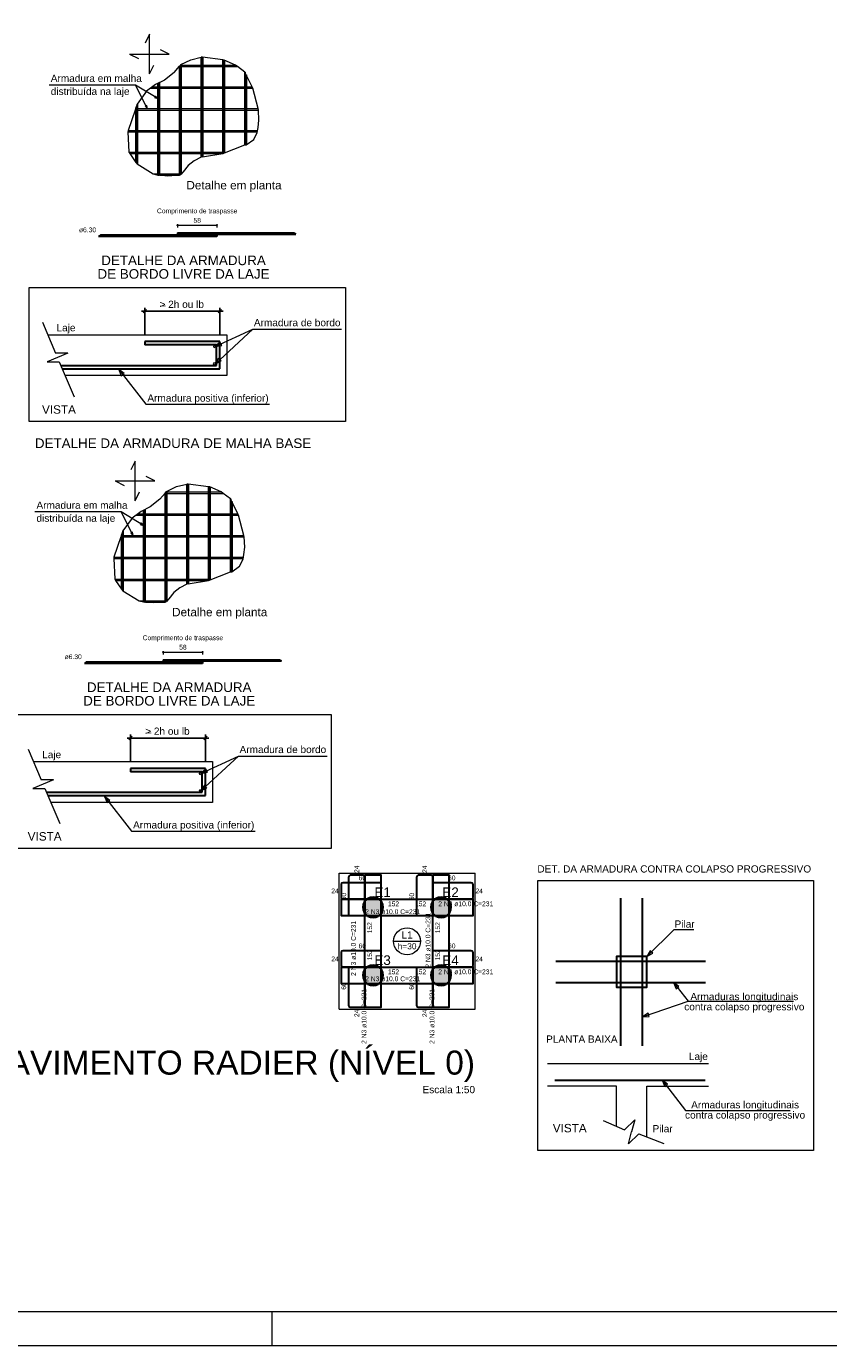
# Model space of a CAD drawing. Header units: millimetres. Extents: x 641 to 725, y -126 to -3.
# Tile 3 of 12: x 681 to 705, y -126 to -87. Entities that reach past the tile are written whole.
import ezdxf

# ---------------------------------------------------------------- set-up
doc = ezdxf.new("R2010")
doc.units = ezdxf.units.MM
doc.header["$MEASUREMENT"] = 0
doc.layers.get('0').update_dxf_attribs({"lineweight": 5})
for name, color, linetype, lineweight in [('Cotas', 9, 'Continuous', 5), ('Descrição da armadura', 7, 'Continuous', 5), ('DT-Arm complementar', 5, 'Continuous', 5), ('DT-Armadura', 8, 'Continuous', 30), ('DT-ARMADURA NEG', 1, 'Continuous', 20), ('DT-Armadura positiva', 8, 'Continuous', 30), ('DT-Cotas', 7, 'Continuous', 5), ('DT-Forma', 5, 'Continuous', 5), ('DT-Hachura pilar em laje', 252, 'Continuous', 5), ('DT-Indicações', 9, 'Continuous', 5), ('DT-Relação do aço', 7, 'Continuous', 5), ('DT-Textos', 7, 'Continuous', 5), ('DT-Título', 74, 'Continuous', 20), ('FO-Pilares', 4, 'Continuous', 30), ('FO-Vigas', 1, 'Continuous', 20), ('PRANCHA 01', 7, 'Continuous', 20), ('Textos armaduras', 7, 'Continuous', 5)]:
    doc.layers.add(name, color=color, linetype=linetype, lineweight=lineweight)
doc.styles.add('Arial', font='arial.ttf')
doc.dimstyles.new('UM_50.000000', dxfattribs={"dimtxt": 0.18, "dimasz": 0.1, "dimexe": 0.1, "dimexo": 0.2, "dimgap": 0, "dimtad": 1, "dimtih": 1, "dimtoh": 1, "dimdec": 1, "dimlfac": 50, "dimzin": 0, "dimdsep": 46, "dimtxsty": 'Standard', "dimcen": 0.09, "dimdle": 0.1, "dimadec": 1, "dimazin": 2, "dimtfac": 1, "dimtdec": 4, "dimtofl": 0, "dimtmove": 0, "dimatfit": 3, "dimfxl": 1, "dimtolj": 1, "dimarcsym": 0})

# ---------------------------------------------------------------- blocks, each defined once
blk = doc.blocks.new('_Oblique')
at = {"color": 0, "linetype": 'ByBlock', "lineweight": -2}
blk.add_line((-0.5, -0.5), (0.5, 0.5), dxfattribs=at)
blk = doc.blocks.new('*D211')
at = {"layer": 'Defpoints', "color": 0, "linetype": 'Continuous', "transparency": 16777216}
for p in [(686.799, -95.839), (684.589, -96.734), (686.799, -96.734)]:
    blk.add_point(p, dxfattribs=at)
at = {"layer": 'DT-Relação do aço', "color": 0, "linetype": 'Continuous', "lineweight": -2, "transparency": 16777216}
for p, q in [((684.589, -96.534), (684.589, -95.739)), ((686.799, -96.534), (686.799, -95.739)), ((684.489, -95.839), (686.899, -95.839))]:
    blk.add_line(p, q, dxfattribs=at)
at = {"layer": 'DT-Relação do aço', "color": 0, "linetype": 'Continuous', "lineweight": -2, "transparency": 16777216, "xscale": 0.1, "yscale": 0.1, "zscale": 0.1, "rotation": 180}
blk.add_blockref('_Oblique', (684.589, -95.839), dxfattribs=at)
at = {"layer": 'DT-Relação do aço', "color": 0, "linetype": 'Continuous', "lineweight": -2, "transparency": 16777216, "xscale": 0.1, "yscale": 0.1, "zscale": 0.1}
blk.add_blockref('_Oblique', (686.799, -95.839), dxfattribs=at)
blk = doc.blocks.new('*D212')
at = {"layer": 'Defpoints', "color": 0, "linetype": 'Continuous', "transparency": 16777216}
for p in [(686.378, -108.393), (684.168, -109.288), (686.378, -109.288)]:
    blk.add_point(p, dxfattribs=at)
at = {"layer": 'DT-Relação do aço', "color": 0, "linetype": 'Continuous', "lineweight": -2, "transparency": 16777216}
for p, q in [((684.068, -108.393), (686.478, -108.393)), ((684.168, -109.088), (684.168, -108.293)), ((686.378, -109.088), (686.378, -108.293))]:
    blk.add_line(p, q, dxfattribs=at)
at = {"layer": 'DT-Relação do aço', "color": 0, "linetype": 'Continuous', "lineweight": -2, "transparency": 16777216, "xscale": 0.1, "yscale": 0.1, "zscale": 0.1, "rotation": 180}
blk.add_blockref('_Oblique', (684.168, -108.393), dxfattribs=at)
at = {"layer": 'DT-Relação do aço', "color": 0, "linetype": 'Continuous', "lineweight": -2, "transparency": 16777216, "xscale": 0.1, "yscale": 0.1, "zscale": 0.1}
blk.add_blockref('_Oblique', (686.378, -108.393), dxfattribs=at)

msp = doc.modelspace()

# ---------------------------------------------------------------- hatches: boundary and pattern name
at = {"layer": 'DT-Hachura pilar em laje', "linetype": 'Continuous'}
for points in [[(691.6072, -113.3703), (691.597, -113.2927), (691.567, -113.2203), (691.5194, -113.1582), (691.4572, -113.1105), (691.3849, -113.0805), (691.3072, -113.0703), (691.2296, -113.0805), (691.1572, -113.1105), (691.0951, -113.1582), (691.0474, -113.2203), (691.0174, -113.2927), (691.0072, -113.3703), (691.0174, -113.448), (691.0474, -113.5203), (691.0951, -113.5825), (691.1572, -113.6301), (691.2296, -113.6601), (691.3072, -113.6703), (691.3849, -113.6601), (691.4572, -113.6301), (691.5194, -113.5825), (691.567, -113.5203), (691.597, -113.448)], [(693.6072, -113.3703), (693.597, -113.2927), (693.567, -113.2203), (693.5194, -113.1582), (693.4572, -113.1105), (693.3849, -113.0805), (693.3072, -113.0703), (693.2296, -113.0805), (693.1572, -113.1105), (693.0951, -113.1582), (693.0474, -113.2203), (693.0174, -113.2927), (693.0072, -113.3703), (693.0174, -113.448), (693.0474, -113.5203), (693.0951, -113.5825), (693.1572, -113.6301), (693.2296, -113.6601), (693.3072, -113.6703), (693.3849, -113.6601), (693.4572, -113.6301), (693.5194, -113.5825), (693.567, -113.5203), (693.597, -113.448)], [(691.6072, -115.3703), (691.597, -115.2927), (691.567, -115.2203), (691.5194, -115.1582), (691.4572, -115.1105), (691.3849, -115.0805), (691.3072, -115.0703), (691.2296, -115.0805), (691.1572, -115.1105), (691.0951, -115.1582), (691.0474, -115.2203), (691.0174, -115.2927), (691.0072, -115.3703), (691.0174, -115.448), (691.0474, -115.5203), (691.0951, -115.5825), (691.1572, -115.6301), (691.2296, -115.6601), (691.3072, -115.6703), (691.3849, -115.6601), (691.4572, -115.6301), (691.5194, -115.5825), (691.567, -115.5203), (691.597, -115.448)], [(693.6072, -115.3703), (693.597, -115.2927), (693.567, -115.2203), (693.5194, -115.1582), (693.4572, -115.1105), (693.3849, -115.0805), (693.3072, -115.0703), (693.2296, -115.0805), (693.1572, -115.1105), (693.0951, -115.1582), (693.0474, -115.2203), (693.0174, -115.2927), (693.0072, -115.3703), (693.0174, -115.448), (693.0474, -115.5203), (693.0951, -115.5825), (693.1572, -115.6301), (693.2296, -115.6601), (693.3072, -115.6703), (693.3849, -115.6601), (693.4572, -115.6301), (693.5194, -115.5825), (693.567, -115.5203), (693.597, -115.448)]]:
    msp.add_hatch(color=256, dxfattribs=at).paths.add_polyline_path(points)

# ---------------------------------------------------------------- linework, layer by layer
at = {"layer": 'Cotas'}
for p, q in [((684.3176, -89.1893), (681.7796, -89.1893)), ((684.6696, -89.8853), (684.3176, -89.1893)), ((684.9696, -89.5873), (684.3176, -89.1893)), ((683.8965, -101.7427), (681.3585, -101.7427)), ((684.2485, -102.4387), (683.8965, -101.7427)), ((684.5485, -102.1407), (683.8965, -101.7427))]:
    msp.add_line(p, q, dxfattribs=at)
for points in [[(684.9696, -89.5873), (684.9016, -89.5143), (684.8746, -89.5583), (684.9696, -89.5873)], [(684.6686, -89.8853), (684.6456, -89.7883), (684.6006, -89.8133), (684.6686, -89.8853)], [(684.2475, -102.4387), (684.2245, -102.3417), (684.1795, -102.3667), (684.2475, -102.4387)], [(684.5485, -102.1407), (684.4805, -102.0677), (684.4535, -102.1117), (684.5485, -102.1407)], [(696.1514, -112.5846), (704.268, -112.5846), (704.268, -120.5246), (696.1514, -120.5246), (696.1514, -112.5846)]]:
    msp.add_lwpolyline(points, dxfattribs=at)
for points in [[(681.1876, -95.1463), (690.4956, -95.1463), (690.4956, -99.0863), (681.1876, -99.0863), (681.1876, -95.1463), (681.1876, -95.1463), (681.1876, -95.1463)], [(680.7665, -107.6998), (690.0745, -107.6998), (690.0745, -111.6398), (680.7665, -111.6398), (680.7665, -107.6998), (680.7665, -107.6998), (680.7665, -107.6998)]]:
    msp.add_lwpolyline(points, close=True, dxfattribs=at)
at = {"layer": 'DT-Arm complementar'}
for centre in [(686.6556, -96.8803), (686.6546, -97.3893), (686.2345, -109.4338), (686.2335, -109.9428)]:
    msp.add_circle(centre, 0.0391, dxfattribs=at)
at = {"layer": 'DT-Armadura'}
for p, q in [((686.2486, -88.3693), (686.2486, -91.3143)), ((686.2886, -88.3713), (686.2886, -91.3013)), ((686.8886, -88.4493), (686.8886, -91.2023)), ((685.6086, -88.6373), (685.6086, -91.8443)), ((685.6486, -88.5893), (685.6486, -91.8213)), ((686.9286, -88.4573), (686.9286, -91.1703)), ((687.5286, -88.8073), (687.5286, -90.9523)), ((684.9686, -89.1453), (684.9686, -91.8353)), ((685.0086, -89.1253), (685.0086, -91.8423)), ((687.5686, -88.8873), (687.5686, -90.9483)), ((684.3286, -89.8633), (684.3286, -91.4663)), ((684.3686, -89.7513), (684.3686, -91.5113)), ((686.7986, -96.7343), (684.5886, -96.7343)), ((684.5886, -96.7343), (684.5886, -96.8343)), ((686.6986, -96.8343), (684.5886, -96.8343)), ((686.6986, -97.4343), (686.6986, -96.8343)), ((686.7986, -97.5343), (686.7986, -96.7343)), ((682.1176, -97.4343), (686.6986, -97.4343)), ((682.1606, -97.5343), (686.7986, -97.5343)), ((685.1875, -101.1907), (685.1875, -104.3977)), ((685.2275, -101.1427), (685.2275, -104.3747)), ((685.8275, -100.9227), (685.8275, -103.8677)), ((685.8675, -100.9247), (685.8675, -103.8547)), ((686.4675, -101.0027), (686.4675, -103.7557)), ((686.5075, -101.0107), (686.5075, -103.7237)), ((687.1075, -101.3607), (687.1075, -103.5057)), ((687.1475, -101.4407), (687.1475, -103.5017)), ((684.5475, -101.6987), (684.5475, -104.3887)), ((684.5875, -101.6787), (684.5875, -104.3957)), ((683.9075, -102.4167), (683.9075, -104.0197)), ((683.9475, -102.3047), (683.9475, -104.0647)), ((686.3775, -109.2878), (684.1675, -109.2878)), ((684.1675, -109.2878), (684.1675, -109.3878)), ((686.2775, -109.3878), (684.1675, -109.3878)), ((686.2775, -109.9878), (686.2775, -109.3878)), ((686.3775, -110.0878), (686.3775, -109.2878)), ((681.6965, -109.9878), (686.2775, -109.9878)), ((681.7395, -110.0878), (686.3775, -110.0878))]:
    msp.add_line(p, q, dxfattribs=at)
at = {"layer": 'DT-Armadura', "linetype": 'Continuous'}
for points in [[(698.6014, -117.4416), (698.6014, -113.0986)], [(699.2314, -117.4416), (699.2314, -113.0986)], [(696.6844, -114.9556), (701.0874, -114.9556)], [(696.6844, -115.5856), (701.0874, -115.5856)], [(696.6554, -118.4556), (701.0814, -118.4556)]]:
    msp.add_lwpolyline(points, dxfattribs=at)
at = {"layer": 'DT-ARMADURA NEG'}
for p, q in [((685.6486, -88.6043), (686.2486, -88.6043)), ((685.6486, -88.6443), (686.2486, -88.6443)), ((686.2886, -88.6043), (686.8886, -88.6043)), ((686.2886, -88.6443), (686.8886, -88.6443)), ((686.9286, -88.6043), (687.2546, -88.6043)), ((686.9286, -88.6443), (687.3196, -88.6443)), ((684.7606, -89.2843), (684.9686, -89.2843)), ((684.8146, -89.2443), (684.9686, -89.2443)), ((685.0086, -89.2443), (685.6086, -89.2443)), ((685.0086, -89.2843), (685.6086, -89.2843)), ((685.6486, -89.2443), (686.2486, -89.2443)), ((685.6486, -89.2843), (686.2486, -89.2843)), ((686.2886, -89.2443), (686.8886, -89.2443)), ((686.2886, -89.2843), (686.8886, -89.2843)), ((686.9286, -89.2443), (687.5286, -89.2443)), ((686.9286, -89.2843), (687.5286, -89.2843)), ((687.5686, -89.2443), (687.7506, -89.2443)), ((687.5686, -89.2843), (687.7676, -89.2843)), ((684.3026, -89.9243), (684.3286, -89.9243)), ((684.3206, -89.8843), (684.3286, -89.8843)), ((684.3686, -89.8843), (684.9686, -89.8843)), ((684.3686, -89.9243), (684.9686, -89.9243)), ((685.0086, -89.8843), (685.6086, -89.8843)), ((685.0086, -89.9243), (685.6086, -89.9243)), ((685.6486, -89.8843), (686.2486, -89.8843)), ((685.6486, -89.9243), (686.2486, -89.9243)), ((686.2886, -89.8843), (686.8886, -89.8843)), ((686.2886, -89.9243), (686.8886, -89.9243)), ((686.9286, -89.8843), (687.5286, -89.8843)), ((686.9286, -89.9243), (687.5286, -89.9243)), ((687.5686, -89.8843), (687.9296, -89.8843)), ((687.5686, -89.9243), (687.9356, -89.9243)), ((684.0946, -90.5643), (684.3286, -90.5643)), ((684.0986, -90.5243), (684.3286, -90.5243)), ((684.3686, -90.5243), (684.9686, -90.5243)), ((684.3686, -90.5643), (684.9686, -90.5643)), ((685.0086, -90.5243), (685.6086, -90.5243)), ((685.0086, -90.5643), (685.6086, -90.5643)), ((685.6486, -90.5243), (686.2486, -90.5243)), ((685.6486, -90.5643), (686.2486, -90.5643)), ((686.2886, -90.5243), (686.8886, -90.5243)), ((686.2886, -90.5643), (686.8886, -90.5643)), ((686.9286, -90.5243), (687.5286, -90.5243)), ((686.9286, -90.5643), (687.5286, -90.5643)), ((687.5686, -90.5243), (687.9116, -90.5243)), ((687.5686, -90.5643), (687.9036, -90.5643)), ((684.1246, -91.1643), (684.3286, -91.1643)), ((684.3686, -91.1643), (684.9686, -91.1643)), ((685.0086, -91.1643), (685.6086, -91.1643)), ((685.6486, -91.1643), (686.2486, -91.1643)), ((686.2886, -91.1643), (686.8886, -91.1643)), ((684.1486, -91.2043), (684.3286, -91.2043)), ((684.3686, -91.2043), (684.9686, -91.2043)), ((685.0086, -91.2043), (685.6086, -91.2043)), ((685.6486, -91.2043), (686.2486, -91.2043)), ((686.2886, -91.2043), (686.8886, -91.2043)), ((684.8406, -91.8043), (684.9686, -91.8043)), ((685.0086, -91.8043), (685.6086, -91.8043)), ((685.0286, -91.8443), (685.6086, -91.8443)), ((685.2275, -101.1577), (685.8275, -101.1577)), ((685.2275, -101.1977), (685.8275, -101.1977)), ((685.8675, -101.1577), (686.4675, -101.1577)), ((685.8675, -101.1977), (686.4675, -101.1977)), ((686.5075, -101.1577), (686.8335, -101.1577)), ((686.5075, -101.1977), (686.8985, -101.1977)), ((684.3395, -101.8377), (684.5475, -101.8377)), ((684.3935, -101.7977), (684.5475, -101.7977)), ((684.5875, -101.7977), (685.1875, -101.7977)), ((684.5875, -101.8377), (685.1875, -101.8377)), ((685.2275, -101.7977), (685.8275, -101.7977)), ((685.2275, -101.8377), (685.8275, -101.8377)), ((685.8675, -101.7977), (686.4675, -101.7977)), ((685.8675, -101.8377), (686.4675, -101.8377)), ((686.5075, -101.7977), (687.1075, -101.7977)), ((686.5075, -101.8377), (687.1075, -101.8377)), ((687.1475, -101.7977), (687.3295, -101.7977)), ((687.1475, -101.8377), (687.3465, -101.8377)), ((683.8815, -102.4777), (683.9075, -102.4777)), ((683.8995, -102.4377), (683.9075, -102.4377)), ((683.9475, -102.4377), (684.5475, -102.4377)), ((683.9475, -102.4777), (684.5475, -102.4777)), ((684.5875, -102.4377), (685.1875, -102.4377)), ((684.5875, -102.4777), (685.1875, -102.4777)), ((685.2275, -102.4377), (685.8275, -102.4377)), ((685.2275, -102.4777), (685.8275, -102.4777)), ((685.8675, -102.4377), (686.4675, -102.4377)), ((685.8675, -102.4777), (686.4675, -102.4777)), ((686.5075, -102.4377), (687.1075, -102.4377)), ((686.5075, -102.4777), (687.1075, -102.4777)), ((687.1475, -102.4377), (687.5085, -102.4377)), ((687.1475, -102.4777), (687.5145, -102.4777)), ((683.6735, -103.1177), (683.9075, -103.1177)), ((683.6775, -103.0777), (683.9075, -103.0777)), ((683.9475, -103.0777), (684.5475, -103.0777)), ((683.9475, -103.1177), (684.5475, -103.1177)), ((684.5875, -103.0777), (685.1875, -103.0777)), ((684.5875, -103.1177), (685.1875, -103.1177)), ((685.2275, -103.0777), (685.8275, -103.0777)), ((685.2275, -103.1177), (685.8275, -103.1177)), ((685.8675, -103.0777), (686.4675, -103.0777)), ((685.8675, -103.1177), (686.4675, -103.1177)), ((686.5075, -103.0777), (687.1075, -103.0777)), ((686.5075, -103.1177), (687.1075, -103.1177)), ((687.1475, -103.0777), (687.4905, -103.0777)), ((687.1475, -103.1177), (687.4825, -103.1177)), ((683.7035, -103.7177), (683.9075, -103.7177)), ((683.7275, -103.7577), (683.9075, -103.7577)), ((683.9475, -103.7177), (684.5475, -103.7177)), ((683.9475, -103.7577), (684.5475, -103.7577)), ((684.5875, -103.7177), (685.1875, -103.7177)), ((684.5875, -103.7577), (685.1875, -103.7577)), ((685.2275, -103.7177), (685.8275, -103.7177)), ((685.2275, -103.7577), (685.8275, -103.7577)), ((685.8675, -103.7177), (686.4675, -103.7177)), ((685.8675, -103.7577), (686.4675, -103.7577)), ((684.4195, -104.3577), (684.5475, -104.3577)), ((684.5875, -104.3577), (685.1875, -104.3577)), ((684.6075, -104.3977), (685.1875, -104.3977))]:
    msp.add_line(p, q, dxfattribs=at)
at = {"layer": 'DT-Armadura positiva'}
for p, q in [((683.2896, -93.6078), (683.2316, -93.6431)), ((686.7116, -93.6431), (683.2316, -93.6431)), ((686.7116, -93.6078), (683.2896, -93.6078)), ((685.5516, -93.5372), (688.9736, -93.5372)), ((685.5516, -93.5372), (685.5516, -93.5725)), ((685.5516, -93.5725), (689.0316, -93.5725)), ((686.7116, -93.6078), (686.7116, -93.6431)), ((688.9736, -93.5372), (689.0316, -93.5725)), ((682.8685, -106.1613), (682.8105, -106.1966)), ((686.2905, -106.1966), (682.8105, -106.1966)), ((686.2905, -106.1613), (682.8685, -106.1613)), ((685.1305, -106.0907), (688.5525, -106.0907)), ((685.1305, -106.0907), (685.1305, -106.126)), ((685.1305, -106.126), (688.6105, -106.126)), ((686.2905, -106.1613), (686.2905, -106.1966)), ((688.5525, -106.0907), (688.6105, -106.126))]:
    msp.add_line(p, q, dxfattribs=at)
at = {"layer": 'DT-Armadura positiva', "linetype": 'Continuous'}
for p, q in [((690.5872, -112.4803), (690.5872, -113.6303)), ((691.0172, -112.4303), (690.6372, -112.4303)), ((691.0672, -115.4637), (691.0672, -112.4803)), ((692.5872, -112.4803), (692.5872, -113.6303)), ((693.0172, -112.4303), (692.6372, -112.4303)), ((693.0672, -115.4637), (693.0672, -112.4803)), ((690.3672, -112.7003), (690.3672, -113.0803)), ((691.5672, -112.6503), (690.4172, -112.6503)), ((694.1972, -112.6503), (693.0472, -112.6503)), ((694.2472, -113.0803), (694.2472, -112.7003)), ((690.4172, -113.1303), (693.4006, -113.1303)), ((691.0672, -116.2603), (691.0672, -113.277)), ((691.2138, -113.1303), (694.1972, -113.1303)), ((693.0672, -116.2603), (693.0672, -113.277)), ((690.3672, -114.7003), (690.3672, -115.0803)), ((691.5672, -114.6503), (690.4172, -114.6503)), ((694.1972, -114.6503), (693.0472, -114.6503)), ((694.2472, -115.0803), (694.2472, -114.7003)), ((690.4172, -115.1303), (693.4006, -115.1303)), ((690.5872, -115.1103), (690.5872, -116.2603)), ((691.2138, -115.1303), (694.1972, -115.1303)), ((692.5872, -115.1103), (692.5872, -116.2603)), ((690.6372, -116.3103), (691.0172, -116.3103)), ((692.6372, -116.3103), (693.0172, -116.3103))]:
    msp.add_line(p, q, dxfattribs=at)
for points in [[(691.5472, -115.4637), (691.5472, -112.4303), (691.0672, -112.4303), (691.0672, -113.6303)], [(693.5472, -115.4637), (693.5472, -112.4303), (693.0672, -112.4303), (693.0672, -113.6303)], [(691.5672, -113.1303), (690.3672, -113.1303), (690.3672, -113.6103), (693.4006, -113.6103)], [(691.0672, -115.1103), (691.0672, -116.3103), (691.5472, -116.3103), (691.5472, -113.277)], [(691.2138, -113.6103), (694.2472, -113.6103), (694.2472, -113.1303), (693.0472, -113.1303)], [(693.0672, -115.1103), (693.0672, -116.3103), (693.5472, -116.3103), (693.5472, -113.277)], [(691.5672, -115.1303), (690.3672, -115.1303), (690.3672, -115.6103), (693.4006, -115.6103)], [(691.2138, -115.6103), (694.2472, -115.6103), (694.2472, -115.1303), (693.0472, -115.1303)]]:
    msp.add_lwpolyline(points, dxfattribs=at)
for centre, start, end in [((690.6372, -112.4803), 90, 180), ((691.0172, -112.4803), 0, 90), ((692.6372, -112.4803), 90, 180), ((693.0172, -112.4803), 0, 90), ((690.4172, -112.7003), 90, 180), ((694.1972, -112.7003), 0, 90), ((690.4172, -113.0803), 180, 270), ((694.1972, -113.0803), 270, 0), ((690.4172, -114.7003), 90, 180), ((694.1972, -114.7003), 0, 90), ((690.4172, -115.0803), 180, 270), ((694.1972, -115.0803), 270, 0), ((690.6372, -116.2603), 180, 270), ((691.0172, -116.2603), 270, 0), ((692.6372, -116.2603), 180, 270), ((693.0172, -116.2603), 270, 0)]:
    msp.add_arc(centre, 0.05, start, end, dxfattribs=at)
at = {"layer": 'DT-Cotas'}
for p, q in [((685.5375, -93.3113), (686.7257, -93.3113)), ((685.5516, -93.2831), (685.5516, -93.3819)), ((686.7116, -93.2831), (686.7116, -93.3819)), ((685.1164, -105.8647), (686.3047, -105.8647)), ((685.1305, -105.8365), (685.1305, -105.9353)), ((686.2905, -105.8365), (686.2905, -105.9353))]:
    msp.add_line(p, q, dxfattribs=at)
for centre in [(685.5516, -93.3113), (686.7116, -93.3113), (685.1305, -105.8647), (686.2905, -105.8647)]:
    msp.add_circle(centre, 0.0141, dxfattribs=at)
at = {"layer": 'DT-Forma'}
for p, q in [((684.7256, -87.6973), (684.5956, -87.9563)), ((684.7256, -88.8623), (684.7256, -87.6973)), ((684.1426, -88.2793), (685.3076, -88.2793)), ((684.1426, -88.2793), (684.4016, -88.4093)), ((685.3076, -88.2793), (685.0486, -88.1503)), ((685.6486, -88.5893), (685.9466, -88.4453)), ((685.9466, -88.4453), (686.2486, -88.3693)), ((686.2886, -88.3713), (686.2486, -88.3693)), ((686.8886, -88.4493), (686.2886, -88.3713)), ((686.9286, -88.4573), (686.8886, -88.4493)), ((684.7256, -88.8623), (684.8546, -88.6033)), ((685.4576, -88.8193), (685.6086, -88.6373)), ((685.6086, -88.6373), (685.6366, -88.6043)), ((685.6366, -88.6043), (685.6486, -88.5893)), ((687.2546, -88.6043), (686.9286, -88.4573)), ((687.3196, -88.6443), (687.2546, -88.6043)), ((687.5286, -88.8073), (687.3196, -88.6443)), ((687.5686, -88.8873), (687.5286, -88.8073)), ((687.7506, -89.2443), (687.5686, -88.8873)), ((687.7676, -89.2843), (687.7506, -89.2443)), ((687.9296, -89.8843), (687.7676, -89.2843)), ((684.3026, -89.9243), (684.0986, -90.5243)), ((684.3206, -89.8843), (684.3026, -89.9243)), ((684.3286, -89.8633), (684.3206, -89.8843)), ((684.3686, -89.7513), (684.3286, -89.8633)), ((687.9356, -89.9243), (687.9296, -89.8843)), ((687.9496, -90.2243), (687.9356, -89.9243)), ((687.9266, -90.4423), (687.9496, -90.2243)), ((684.0986, -90.5243), (684.0946, -90.5643)), ((684.0946, -90.5643), (684.1246, -91.1643)), ((687.8016, -90.7873), (687.9006, -90.5833)), ((687.9006, -90.5833), (687.9266, -90.4423)), ((684.1246, -91.1643), (684.1486, -91.2043)), ((686.8886, -91.2043), (687.5286, -90.9523)), ((686.8886, -91.2043), (686.9286, -91.1703)), ((687.5286, -90.9523), (687.5686, -90.9483)), ((687.5686, -90.9483), (687.8016, -90.7873)), ((684.1486, -91.2043), (684.3286, -91.4663)), ((684.3286, -91.4663), (684.3686, -91.5113)), ((684.3686, -91.5113), (684.8406, -91.8043)), ((685.8676, -91.5593), (685.7136, -91.7463)), ((686.0456, -91.4203), (685.8676, -91.5593)), ((686.2486, -91.3143), (686.0456, -91.4203)), ((686.2886, -91.3013), (686.2486, -91.3143)), ((686.2886, -91.3013), (686.8886, -91.2043)), ((684.8406, -91.8043), (684.9686, -91.8353)), ((684.9686, -91.8353), (685.0086, -91.8423)), ((685.2686, -91.8683), (685.0086, -91.8423)), ((685.6086, -91.8443), (685.2686, -91.8683)), ((685.6086, -91.8443), (685.6486, -91.8213)), ((685.7136, -91.7463), (685.6486, -91.8213)), ((681.5836, -96.1643), (681.9656, -97.0703)), ((681.7396, -96.5343), (686.9986, -96.5343)), ((686.9986, -96.5343), (686.9986, -97.7343)), ((682.0196, -97.1993), (681.7186, -97.3253)), ((681.7186, -97.3253), (682.0716, -97.3253)), ((682.3216, -97.0703), (681.9656, -97.0703)), ((682.3216, -97.0703), (682.0196, -97.1993)), ((682.0716, -97.3253), (682.5086, -98.3573)), ((686.9986, -97.7343), (682.2446, -97.7343)), ((684.3045, -100.2507), (684.1745, -100.5097)), ((684.3045, -101.4157), (684.3045, -100.2507)), ((683.7215, -100.8327), (684.8865, -100.8327)), ((683.7215, -100.8327), (683.9805, -100.9627)), ((684.8865, -100.8327), (684.6275, -100.7037)), ((684.3045, -101.4157), (684.4335, -101.1567)), ((685.0365, -101.3727), (685.1875, -101.1907)), ((685.1875, -101.1907), (685.2155, -101.1577)), ((685.2155, -101.1577), (685.2275, -101.1427)), ((685.2275, -101.1427), (685.5255, -100.9987)), ((685.5255, -100.9987), (685.8275, -100.9227)), ((685.8675, -100.9247), (685.8275, -100.9227)), ((686.4675, -101.0027), (685.8675, -100.9247)), ((686.5075, -101.0107), (686.4675, -101.0027)), ((686.8335, -101.1577), (686.5075, -101.0107)), ((686.8985, -101.1977), (686.8335, -101.1577)), ((687.1075, -101.3607), (686.8985, -101.1977)), ((687.1475, -101.4407), (687.1075, -101.3607)), ((687.3295, -101.7977), (687.1475, -101.4407)), ((687.3465, -101.8377), (687.3295, -101.7977)), ((687.5085, -102.4377), (687.3465, -101.8377)), ((683.9075, -102.4167), (683.8995, -102.4377)), ((683.9475, -102.3047), (683.9075, -102.4167)), ((683.8815, -102.4777), (683.6775, -103.0777)), ((683.8995, -102.4377), (683.8815, -102.4777)), ((687.5055, -102.9957), (687.5285, -102.7777)), ((687.5145, -102.4777), (687.5085, -102.4377)), ((687.5285, -102.7777), (687.5145, -102.4777)), ((683.6775, -103.0777), (683.6735, -103.1177)), ((683.6735, -103.1177), (683.7035, -103.7177)), ((687.3805, -103.3407), (687.4795, -103.1367)), ((687.4795, -103.1367), (687.5055, -102.9957)), ((686.4675, -103.7577), (687.1075, -103.5057)), ((687.1075, -103.5057), (687.1475, -103.5017)), ((687.1475, -103.5017), (687.3805, -103.3407)), ((683.7035, -103.7177), (683.7275, -103.7577)), ((683.7275, -103.7577), (683.9075, -104.0197)), ((685.6245, -103.9737), (685.4465, -104.1127)), ((685.8275, -103.8677), (685.6245, -103.9737)), ((685.8675, -103.8547), (685.8275, -103.8677)), ((685.8675, -103.8547), (686.4675, -103.7577)), ((686.4675, -103.7577), (686.5075, -103.7237)), ((683.9075, -104.0197), (683.9475, -104.0647)), ((683.9475, -104.0647), (684.4195, -104.3577)), ((684.4195, -104.3577), (684.5475, -104.3887)), ((685.2925, -104.2997), (685.2275, -104.3747)), ((685.4465, -104.1127), (685.2925, -104.2997)), ((684.5475, -104.3887), (684.5875, -104.3957)), ((684.8475, -104.4217), (684.5875, -104.3957)), ((685.1875, -104.3977), (684.8475, -104.4217)), ((685.1875, -104.3977), (685.2275, -104.3747)), ((681.1625, -108.7178), (681.5445, -109.6238)), ((681.3185, -109.0878), (686.5775, -109.0878)), ((686.5775, -109.0878), (686.5775, -110.2878)), ((681.5985, -109.7528), (681.2975, -109.8788)), ((681.9005, -109.6238), (681.5445, -109.6238)), ((681.9005, -109.6238), (681.5985, -109.7528)), ((681.2975, -109.8788), (681.6505, -109.8788)), ((681.6505, -109.8788), (682.0875, -110.9108)), ((686.5775, -110.2878), (681.8235, -110.2878)), ((696.4414, -117.9626), (701.1724, -117.9626)), ((698.4664, -118.6356), (696.4414, -118.6356)), ((698.4664, -119.8136), (698.4664, -118.6356)), ((699.3664, -120.1236), (699.3664, -118.6356)), ((699.3664, -118.6356), (701.1724, -118.6356)), ((698.0734, -119.6396), (698.7054, -119.9196)), ((699.0064, -119.6226), (698.7054, -119.9196)), ((699.0064, -119.6226), (698.9134, -119.9746)), ((698.8214, -120.3266), (698.9134, -119.9746)), ((698.8214, -120.3266), (699.1224, -120.0296)), ((699.1224, -120.0296), (699.8654, -120.3166))]:
    msp.add_line(p, q, dxfattribs=at)
for points in [[(685.4576, -88.8193), (685.1686, -89.0453), (684.9036, -89.1783), (684.6396, -89.3733), (684.3686, -89.7513)], [(685.0365, -101.3727), (684.7475, -101.5987), (684.4825, -101.7317), (684.2185, -101.9267), (683.9475, -102.3047)]]:
    msp.add_lwpolyline(points, dxfattribs=at)
at = {"layer": 'DT-Indicações'}
for p, q in [((686.6556, -96.8803), (687.7666, -96.3723)), ((686.6566, -97.3943), (687.7666, -96.3723)), ((687.7666, -96.3723), (690.3756, -96.3723)), ((683.8206, -97.5563), (684.6156, -98.5763)), ((684.6156, -98.5763), (688.2556, -98.5763)), ((686.2345, -109.4338), (687.3455, -108.9258)), ((686.2355, -109.9478), (687.3455, -108.9258)), ((687.3455, -108.9258), (689.9545, -108.9258)), ((683.3995, -110.1098), (684.1945, -111.1298)), ((684.1945, -111.1298), (687.8345, -111.1298)), ((699.3664, -114.8206), (700.1664, -114.0206)), ((700.1664, -114.0206), (700.7404, -114.0206)), ((700.1434, -115.5856), (700.5804, -116.1326)), ((699.2314, -116.5946), (700.5804, -116.1326)), ((700.5804, -116.1326), (703.6744, -116.1326)), ((699.8124, -118.4566), (700.5014, -119.3506)), ((700.5014, -119.3506), (703.5824, -119.3506))]:
    msp.add_line(p, q, dxfattribs=at)
for points in [[(686.6556, -96.8803), (686.8523, -96.8465), (686.8091, -96.7519), (686.6556, -96.8803)], [(686.6566, -97.3943), (686.8331, -97.3011), (686.7627, -97.2246), (686.6566, -97.3943)], [(683.8206, -97.5563), (683.899, -97.7399), (683.981, -97.676), (683.8206, -97.5563)], [(686.2345, -109.4338), (686.4313, -109.3999), (686.388, -109.3053), (686.2345, -109.4338)], [(686.2355, -109.9478), (686.4121, -109.8545), (686.3416, -109.778), (686.2355, -109.9478)], [(683.3995, -110.1098), (683.478, -110.2933), (683.56, -110.2294), (683.3995, -110.1098)], [(699.3658, -114.8213), (699.5377, -114.7199), (699.4637, -114.6468), (699.3658, -114.8213)], [(700.1434, -115.584), (700.2227, -115.7672), (700.3045, -115.7028), (700.1434, -115.584)], [(699.2314, -116.5946), (699.4305, -116.5803), (699.3968, -116.4819), (699.2314, -116.5946)], [(699.8112, -118.4576), (699.8916, -118.6403), (699.9729, -118.5755), (699.8112, -118.4576)]]:
    msp.add_lwpolyline(points, dxfattribs=at)
at = {"layer": 'DT-Textos'}
msp.add_line((691.9102, -114.3703), (692.7042, -114.3703), dxfattribs=at)
msp.add_circle((692.3072, -114.3703), 0.3971, dxfattribs=at)
at = {"layer": 'FO-Pilares'}
for points in [[(691.6072, -113.3703), (691.597, -113.2927), (691.567, -113.2203), (691.5194, -113.1582), (691.4572, -113.1105), (691.3849, -113.0805), (691.3072, -113.0703), (691.2296, -113.0805), (691.1572, -113.1105), (691.0951, -113.1582), (691.0474, -113.2203), (691.0174, -113.2927), (691.0072, -113.3703), (691.0174, -113.448), (691.0474, -113.5203), (691.0951, -113.5825), (691.1572, -113.6301), (691.2296, -113.6601), (691.3072, -113.6703), (691.3849, -113.6601), (691.4572, -113.6301), (691.5194, -113.5825), (691.567, -113.5203), (691.597, -113.448), (691.6072, -113.3703)], [(693.6072, -113.3703), (693.597, -113.2927), (693.567, -113.2203), (693.5194, -113.1582), (693.4572, -113.1105), (693.3849, -113.0805), (693.3072, -113.0703), (693.2296, -113.0805), (693.1572, -113.1105), (693.0951, -113.1582), (693.0474, -113.2203), (693.0174, -113.2927), (693.0072, -113.3703), (693.0174, -113.448), (693.0474, -113.5203), (693.0951, -113.5825), (693.1572, -113.6301), (693.2296, -113.6601), (693.3072, -113.6703), (693.3849, -113.6601), (693.4572, -113.6301), (693.5194, -113.5825), (693.567, -113.5203), (693.597, -113.448), (693.6072, -113.3703)], [(691.6072, -115.3703), (691.597, -115.2927), (691.567, -115.2203), (691.5194, -115.1582), (691.4572, -115.1105), (691.3849, -115.0805), (691.3072, -115.0703), (691.2296, -115.0805), (691.1572, -115.1105), (691.0951, -115.1582), (691.0474, -115.2203), (691.0174, -115.2927), (691.0072, -115.3703), (691.0174, -115.448), (691.0474, -115.5203), (691.0951, -115.5825), (691.1572, -115.6301), (691.2296, -115.6601), (691.3072, -115.6703), (691.3849, -115.6601), (691.4572, -115.6301), (691.5194, -115.5825), (691.567, -115.5203), (691.597, -115.448), (691.6072, -115.3703)], [(693.6072, -115.3703), (693.597, -115.2927), (693.567, -115.2203), (693.5194, -115.1582), (693.4572, -115.1105), (693.3849, -115.0805), (693.3072, -115.0703), (693.2296, -115.0805), (693.1572, -115.1105), (693.0951, -115.1582), (693.0474, -115.2203), (693.0174, -115.2927), (693.0072, -115.3703), (693.0174, -115.448), (693.0474, -115.5203), (693.0951, -115.5825), (693.1572, -115.6301), (693.2296, -115.6601), (693.3072, -115.6703), (693.3849, -115.6601), (693.4572, -115.6301), (693.5194, -115.5825), (693.567, -115.5203), (693.597, -115.448), (693.6072, -115.3703)]]:
    msp.add_lwpolyline(points, close=True, dxfattribs=at)
msp.add_lwpolyline([(698.4664, -115.7206), (698.9164, -115.7206), (699.3664, -115.7206), (699.3664, -115.2706), (699.3664, -114.8206), (698.9164, -114.8206), (698.4664, -114.8206), (698.4664, -115.2706), (698.4664, -115.7206), (698.4664, -115.7206)], dxfattribs=at)
at = {"layer": 'FO-Vigas'}
for p, q in [((690.3072, -112.3703), (694.3072, -112.3703)), ((690.3072, -116.3703), (690.3072, -112.3703)), ((694.3072, -116.3703), (694.3072, -112.3703)), ((690.3072, -116.3703), (694.3072, -116.3703))]:
    msp.add_line(p, q, dxfattribs=at)
at = {"layer": 'PRANCHA 01'}
for points in [[(641.3267, -126.2615), (725.4267, -126.2615), (725.4267, -66.8615), (641.3267, -66.8615), (641.3267, -126.2615)], [(688.3267, -125.2615), (688.3267, -126.2615)]]:
    msp.add_lwpolyline(points, dxfattribs=at)
msp.add_lwpolyline([(643.8267, -125.2615), (724.4267, -125.2615), (724.4267, -67.8615), (643.8267, -67.8615)], close=True, dxfattribs=at)

# ---------------------------------------------------------------- texts
at = {"layer": 'Descrição da armadura', "linetype": 'Continuous', "char_height": 0.1412, "width": 3.243133, "attachment_point": 8, "line_spacing_factor": 0.798, "style": 'Arial'}
for insert in [(694.0335, -113.3421), (691.8839, -113.5747), (694.0335, -115.3421), (691.8839, -115.548)]:
    msp.add_mtext('2 N3 ø10.0 C=231', dxfattribs=dict(at, insert=insert))
at = {"layer": 'Descrição da armadura', "linetype": 'Continuous', "char_height": 0.1412, "width": 3.243133, "attachment_point": 9, "rotation": 90, "line_spacing_factor": 0.798, "style": 'Arial'}
for insert in [(692.9966, -113.5297), (690.8034, -113.7713), (691.1137, -115.7713), (693.1137, -115.7713)]:
    msp.add_mtext('2 N3 ø10.0 C=231', dxfattribs=dict(at, insert=insert))
at = {"layer": 'DT-Cotas', "char_height": 0.1412, "width": 0.50244, "attachment_point": 8, "line_spacing_factor": 0.798, "style": 'Arial'}
for insert in [(686.1316, -93.2407), (685.7105, -105.7941)]:
    msp.add_mtext('58', dxfattribs=dict(at, insert=insert))
at = {"layer": 'DT-Textos', "linetype": 'Continuous', "line_spacing_factor": 0.798, "style": 'Arial'}
for s, insert, char_height, width, attachment_point in [('Armadura em malha', (681.8226, -89.1003), 0.2118, 5.456116, 7), ('distribuída na laje', (681.8228, -89.5454), 0.2118, 4.72091, 7), ('Detalhe em planta', (685.8138, -92.3334), 0.2471, 6.110303, 7), ('DETALHE DA ARMADURA', (685.7286, -94.4903), 0.2824, 9.244857, 8), ('DE BORDO LIVRE DA LAJE', (685.7286, -94.8893), 0.2824, 9.664293, 8), ('> 2h ou lb', (685.0226, -95.7463), 0.2118, 2.662331, 7), ('_', (685.0366, -95.6983), 0.2118, 0.33496, 7), ('Laje', (681.9908, -96.4964), 0.2118, 1.138688, 7), ('Armadura de bordo', (687.7996, -96.2853), 0.2118, 5.189383, 7), ('VISTA', (681.5646, -98.8587), 0.2471, 2.175477, 7), ('Armadura positiva (inferior)', (688.2338, -98.5644), 0.2118, 7.263255, 9), ('DETALHE DA ARMADURA DE MALHA BASE', (685.4205, -99.8687), 0.2824, 15.520582, 8), ('Armadura em malha', (681.4015, -101.6537), 0.2118, 5.456116, 7), ('distribuída na laje', (681.4018, -102.0984), 0.2118, 4.72091, 7), ('Detalhe em planta', (685.3928, -104.8874), 0.2471, 6.110303, 7), ('DETALHE DA ARMADURA', (685.3075, -107.0438), 0.2824, 9.244857, 8), ('DE BORDO LIVRE DA LAJE', (685.3075, -107.4428), 0.2824, 9.664293, 8), ('> 2h ou lb', (684.6015, -108.2998), 0.2118, 2.662331, 7), ('_', (684.6155, -108.2518), 0.2118, 0.33496, 7), ('Armadura de bordo', (687.3785, -108.8388), 0.2118, 5.189383, 7), ('Laje', (681.5698, -109.0494), 0.2118, 1.138688, 7), ('Armadura positiva (inferior)', (687.8128, -111.1174), 0.2118, 7.263255, 9), ('VISTA', (681.1435, -111.4121), 0.2471, 2.175477, 7), ('DET. DA ARMADURA CONTRA COLAPSO PROGRESSIVO', (700.1692, -112.3516), 0.2118, 16.398051, 8), ('E1', (691.346, -113.0703), 0.2824, 0.920846, 7), ('E2', (693.346, -113.0703), 0.2824, 0.920846, 7), ('Pilar', (700.1774, -113.9716), 0.2118, 1.204857, 7), ('E3', (691.346, -115.0703), 0.2824, 0.920846, 7), ('E4', (693.346, -115.0703), 0.2824, 0.920846, 7), ('Armaduras longitudinais', (702.2308, -116.1654), 0.2118, 6.461291, 8), ('contra colapso progressivo', (702.2308, -116.4654), 0.2118, 7.197674, 8), ('PLANTA BAIXA', (696.3974, -117.3525), 0.2118, 4.284491, 7), ('Laje', (700.5988, -117.9264), 0.2118, 1.138688, 7), ('Armaduras longitudinais', (702.2538, -119.3484), 0.2118, 6.461291, 8), ('contra colapso progressivo', (702.2538, -119.6484), 0.2118, 7.197674, 8), ('VISTA', (696.5944, -119.9926), 0.2471, 2.175477, 7), ('Pilar', (699.5294, -119.9906), 0.2118, 1.204857, 7)]:
    msp.add_mtext(s, dxfattribs=dict(at, insert=insert, char_height=char_height, width=width, attachment_point=attachment_point))
at = {"layer": 'DT-Textos', "line_spacing_factor": 0.798, "style": 'Arial'}
for s, insert, char_height, width, attachment_point in [('ø6.30', (682.6516, -93.5231), 0.1412, 1.155083, 7), ('ø6.30', (682.2305, -106.0765), 0.1412, 1.155083, 7), ('L1', (692.3072, -114.2913), 0.2118, 0.66992, 8), ('h=30', (692.3072, -114.6083), 0.1765, 1.017453, 8)]:
    msp.add_mtext(s, dxfattribs=dict(at, insert=insert, char_height=char_height, width=width, attachment_point=attachment_point))
at = {"layer": 'DT-Título', "line_spacing_factor": 0.798, "style": 'Arial'}
for s, insert, char_height, width, attachment_point in [('Comprimento de traspasse', (686.1318, -93.0044), 0.1412, 5.422959, 8), ('Comprimento de traspasse', (685.7108, -105.5584), 0.1412, 5.422959, 8), ('DETALHAMENTO DE PUNÇÃO E CISALHAMENTO DO RADIER DO PAVIMENTO RADIER (NÍVEL 0)', (694.3068, -118.5094), 0.706, 90.163403, 9), ('Escala 1:50', (694.3072, -118.8413), 0.2118, 3.147273, 9)]:
    msp.add_mtext(s, dxfattribs=dict(at, insert=insert, char_height=char_height, width=width, attachment_point=attachment_point))
at = {"layer": 'Textos armaduras', "linetype": 'Continuous', "char_height": 0.1412, "attachment_point": 7, "rotation": 90, "line_spacing_factor": 0.798, "style": 'Arial'}
for s, insert, width in [('24', (690.8978, -112.3597), 0.439937), ('24', (692.8978, -112.3597), 0.439937), ('60', (690.5166, -113.1653), 0.439937), ('60', (692.5166, -113.1653), 0.439937), ('152', (691.279, -114.137), 0.659905), ('152', (693.279, -114.137), 0.659905), ('152', (691.279, -114.9336), 0.659905), ('152', (693.279, -114.9336), 0.659905), ('60', (690.5166, -115.7953), 0.439937), ('60', (692.5166, -115.7953), 0.439937), ('24', (690.8978, -116.6009), 0.439937), ('24', (692.8978, -116.6009), 0.439937)]:
    msp.add_mtext(s, dxfattribs=dict(at, insert=insert, width=width))
at = {"layer": 'Textos armaduras', "linetype": 'Continuous', "char_height": 0.1412, "attachment_point": 7, "line_spacing_factor": 0.798, "style": 'Arial'}
for s, insert, width in [('60', (690.8822, -112.5797), 0.439937), ('60', (693.5122, -112.5797), 0.439937), ('24', (690.0767, -112.9609), 0.439937), ('24', (694.3178, -112.9609), 0.439937), ('152', (691.7439, -113.3421), 0.659905), ('152', (692.5406, -113.3421), 0.659905), ('60', (690.8822, -114.5797), 0.439937), ('60', (693.5122, -114.5797), 0.439937), ('24', (690.0767, -114.9609), 0.439937), ('24', (694.3178, -114.9609), 0.439937), ('152', (691.7439, -115.3421), 0.659905), ('152', (692.5406, -115.3421), 0.659905)]:
    msp.add_mtext(s, dxfattribs=dict(at, insert=insert, width=width))

# ---------------------------------------------------------------- dimensions: what is measured, and where the dimension line sits
at = {"layer": 'DT-Relação do aço', "linetype": 'Continuous'}
for base, p1, p2, picture, middle in [((686.7986, -95.8393), (684.5886, -96.7343), (686.7986, -96.7343), '*D211', (685.6936, -95.6275)), ((686.3775, -108.3928), (684.1675, -109.2878), (686.3775, -109.2878), '*D212', (685.2725, -108.181))]:
    dim = msp.add_linear_dim(base=base, p1=p1, p2=p2, text=' ', dimstyle='UM_50.000000', override={"dimtxt": 0.2118, "dimasz": 0.1, "dimexe": 0.1, "dimexo": 0.2, "dimtad": 1, "dimtih": 0, "dimtoh": 0, "dimdec": 1, "dimlfac": 50, "dimzin": 8, "dimtxsty": 'Arial', "dimblk": 'Oblique', "dimblk1": 'Oblique', "dimblk2": 'Oblique', "dimsah": 1, "dimdle": 0.1, "dimse1": 0, "dimse2": 0, "dimclrt": 7, "dimadec": 1, "dimazin": 3, "dimtmove": 2, "dimldrblk": 'Oblique'}, dxfattribs=at)
    dim.commit()
    dim.dimension.update_dxf_attribs({"geometry": picture, "text_midpoint": middle, "dimtype": 160, "text_rotation": 0.00573})

doc.saveas('drawing.dxf')
